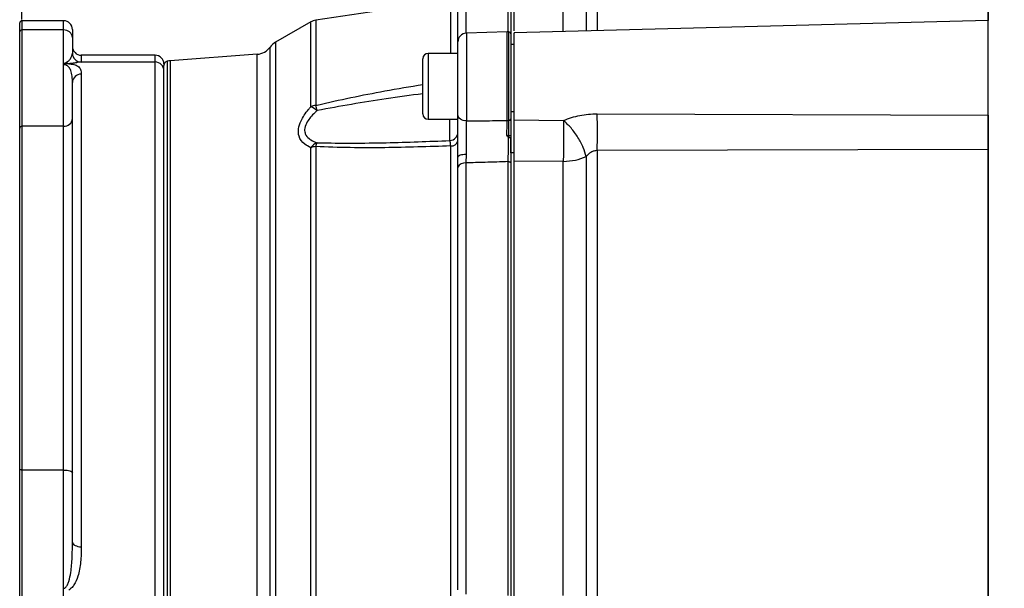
# Model space of a CAD drawing. Header units: inches. Extents: x 0.4 to 16.6, y 0.2 to 10.8.
# Tile 10 of 16: x 7.8 to 12.5, y 5.8 to 8.5. Entities that reach past the tile are written whole.
import ezdxf

# ---------------------------------------------------------------- set-up
doc = ezdxf.new("R2010")
doc.units = ezdxf.units.IN
doc.header["$MEASUREMENT"] = 0
doc.layers.add('SLD-0', color=7, linetype='Continuous', lineweight=25)
doc.styles.add('SLDTEXTSTYLE0', font='TXT', dxfattribs={"width": 0.75})
doc.dimstyles.new('SLDDIMSTYLE0', dxfattribs={"dimtxt": 0.145833, "dimasz": 0.13, "dimexe": 0, "dimexo": 0.0625, "dimgap": 0.036458, "dimtad": 0, "dimtih": 1, "dimtoh": 1, "dimdec": 1, "dimlfac": 1.5, "dimrnd": 1e-09, "dimzin": 12, "dimdsep": 46, "dimtxsty": 'SLDTEXTSTYLE0', "dimsah": 1, "dimcen": 0.09, "dimadec": 0, "dimazin": 3, "dimtfac": 1, "dimtdec": 1, "dimtofl": 0, "dimtmove": 0, "dimatfit": 3, "dimfxl": 0, "dimfrac": 2, "dimtolj": 1, "dimtzin": 12, "dimarcsym": 0})

# ---------------------------------------------------------------- blocks, each defined once
blk = doc.blocks.new('_D_5')
at = {"layer": 'SLD-0'}
for p, q in [((7.8245, 8.4984), (7.8245, 9.8299)), ((12.4031, 9.5018), (12.4031, 9.8299)), ((7.8245, 9.7049), (9.8134, 9.7049)), ((9.9854, 9.7049), (9.9411, 9.7049)), ((9.9411, 9.7049), (9.9411, 9.4732)), ((10.3087, 9.7049), (10.353, 9.7049)), ((10.353, 9.7049), (10.353, 9.4732)), ((12.4031, 9.7049), (10.4807, 9.7049)), ((9.9411, 9.4732), (9.9854, 9.4732)), ((10.353, 9.4732), (10.3087, 9.4732))]:
    blk.add_line(p, q, dxfattribs=at)
for points in [[(7.8245, 9.7049), (7.9545, 9.6849), (7.9545, 9.7249)], [(12.4031, 9.7049), (12.2731, 9.7249), (12.2731, 9.6849)]]:
    blk.add_solid(points, dxfattribs=at)
at = {"layer": 'SLD-0', "char_height": 0.14583, "attachment_point": 1, "style": 'SLDTEXTSTYLE0'}
for s, insert in [('6.9', (10.0124, 9.9224)), ('174', (9.9854, 9.6611))]:
    blk.add_mtext(s, dxfattribs=dict(at, insert=insert))
blk = doc.blocks.new('_D_7')
at = {"layer": 'SLD-0'}
for p, q in [((14.1288, 8.5339), (14.1288, 9.3186)), ((12.4031, 9.1936), (13.0042, 9.1936)), ((13.1762, 9.1936), (13.1319, 9.1936)), ((13.1319, 9.1936), (13.1319, 8.9619)), ((13.3917, 9.1936), (13.4361, 9.1936)), ((13.4361, 9.1936), (13.4361, 8.9619)), ((14.1288, 9.1936), (13.5638, 9.1936)), ((13.1319, 8.9619), (13.1762, 8.9619)), ((13.4361, 8.9619), (13.3917, 8.9619))]:
    blk.add_line(p, q, dxfattribs=at)
for points in [[(12.4031, 9.1936), (12.5331, 9.1736), (12.5331, 9.2136)], [(14.1288, 9.1936), (13.9988, 9.2136), (13.9988, 9.1736)]]:
    blk.add_solid(points, dxfattribs=at)
at = {"layer": 'SLD-0', "char_height": 0.14583, "attachment_point": 1, "style": 'SLDTEXTSTYLE0'}
for s, insert in [('2.6', (13.1494, 9.4112)), ('66', (13.1762, 9.1499))]:
    blk.add_mtext(s, dxfattribs=dict(at, insert=insert))
blk = doc.blocks.new('_D_8')
at = {"layer": 'SLD-0'}
for p, q in [((12.4031, 9.5018), (12.4031, 9.8299)), ((16.0961, 7.579), (16.0961, 9.8299)), ((12.4031, 9.7049), (14.5453, 9.7049)), ((14.7173, 9.7049), (14.673, 9.7049)), ((14.673, 9.7049), (14.673, 9.4732)), ((15.0406, 9.7049), (15.085, 9.7049)), ((15.085, 9.7049), (15.085, 9.4732)), ((16.0961, 9.7049), (15.2126, 9.7049)), ((14.673, 9.4732), (14.7173, 9.4732)), ((15.085, 9.4732), (15.0406, 9.4732))]:
    blk.add_line(p, q, dxfattribs=at)
for points in [[(12.4031, 9.7049), (12.5331, 9.6849), (12.5331, 9.7249)], [(16.0961, 9.7049), (15.9661, 9.7249), (15.9661, 9.6849)]]:
    blk.add_solid(points, dxfattribs=at)
at = {"layer": 'SLD-0', "char_height": 0.14583, "attachment_point": 1, "style": 'SLDTEXTSTYLE0'}
for s, insert in [('5.5', (14.7443, 9.9224)), ('141', (14.7173, 9.6611))]:
    blk.add_mtext(s, dxfattribs=dict(at, insert=insert))

msp = doc.modelspace()

# ---------------------------------------------------------------- linework, layer by layer
at = {"color": 7, "linetype": 'Continuous', "lineweight": 25}
for p, q in [((12.4031, 8.7932), (12.4031, 8.4939)), ((10.1407, 8.6699), (10.1407, 8.4294)), ((9.8564, 8.5914), (9.2168, 8.4944)), ((8.0224, 8.4919), (7.8245, 8.4919)), ((12.4032, 8.4939), (10.1573, 8.4351)), ((7.8141, 8.4393), (7.8141, 8.4815)), ((7.8245, 8.4484), (7.8245, 7.992)), ((8.0224, 8.4484), (7.8245, 8.4484)), ((8.0224, 8.2838), (8.0224, 8.4484)), ((8.0641, 8.4503), (8.0641, 8.4122)), ((9.1936, 8.4863), (9.0266, 8.3903)), ((7.8141, 7.9829), (7.8141, 8.4393)), ((8.0641, 8.4122), (8.0641, 8.3381)), ((10.124, 8.4402), (9.9306, 8.4334)), ((10.1407, 8.4294), (10.1407, 8.026)), ((9.8904, 8.0445), (9.8904, 8.3918)), ((10.1574, 8.3793), (10.1407, 8.3793)), ((8.4557, 8.3288), (8.1057, 8.3288)), ((8.9396, 8.3331), (8.5276, 8.3023)), ((9.7241, 8.0502), (9.7241, 8.3122)), ((9.8904, 8.3375), (9.7494, 8.3375)), ((8.0224, 7.992), (8.0224, 8.2838)), ((8.4557, 8.2965), (8.1046, 8.2965)), ((8.4974, 8.2871), (8.4974, 8.2797)), ((8.4974, 5.4851), (8.4974, 8.2797)), ((8.1057, 8.2393), (8.1057, 5.999)), ((8.0641, 6.0211), (8.0641, 8.1992)), ((10.1407, 8.0615), (10.1574, 8.0615)), ((10.5509, 8.0513), (12.4031, 8.0448)), ((7.8141, 6.366), (7.8141, 7.9829)), ((7.8245, 7.992), (7.8245, 6.3627)), ((8.0224, 7.992), (7.8245, 7.992)), ((8.0224, 6.3627), (8.0224, 7.992)), ((9.7494, 8.0249), (9.8904, 8.0249)), ((10.1574, 8.0225), (10.3911, 8.0197)), ((10.1574, 7.8656), (10.1574, 8.0157)), ((10.1318, 7.9394), (10.1319, 7.9484)), ((10.1407, 7.9505), (10.1407, 7.9401)), ((10.1407, 7.8656), (10.1407, 7.9356)), ((9.1936, 5.7027), (9.1936, 7.8904)), ((9.2168, 7.8956), (9.2168, 5.6974)), ((9.8564, 5.6944), (9.8564, 7.8986)), ((9.8902, 7.7978), (9.8904, 7.8458)), ((9.929, 7.8584), (9.9286, 7.8182)), ((10.1574, 7.8656), (10.1407, 7.8656)), ((10.1407, 7.8656), (10.1407, 5.7274)), ((10.1574, 5.7274), (10.1574, 7.8656)), ((10.4976, 7.8483), (10.4976, 5.7447)), ((12.4031, 7.8816), (10.5509, 7.8769)), ((10.5509, 7.8769), (10.5509, 5.7161)), ((12.4031, 7.8816), (12.4031, 5.7115)), ((9.8902, 5.7953), (9.8902, 7.7978)), ((9.9286, 7.8182), (9.9286, 5.7749)), ((10.1295, 5.7688), (10.1295, 7.8243)), ((10.3896, 7.8253), (10.1574, 7.8269)), ((10.3896, 5.7678), (10.3896, 7.8253)), ((7.8141, 5.4894), (7.8141, 6.366)), ((8.0224, 6.3627), (7.8245, 6.3627)), ((7.8245, 6.3627), (7.8245, 5.4861)), ((8.0224, 5.8021), (8.0224, 6.3627)), ((8.0224, 5.4861), (8.0224, 5.8021))]:
    msp.add_line(p, q, dxfattribs=at)
at = {"color": 8, "linetype": 'Continuous', "lineweight": 25}
for p, q in [((10.5509, 8.7447), (10.5509, 8.4454)), ((10.1295, 8.44), (10.1295, 8.6791)), ((10.3896, 8.4412), (10.3896, 8.6814)), ((10.4976, 8.7236), (10.4976, 8.444)), ((9.9286, 8.6641), (9.9286, 8.4333)), ((9.8564, 8.3375), (9.8564, 8.5914)), ((9.8902, 8.3375), (9.8902, 8.6268)), ((7.8245, 8.4919), (7.8245, 8.4484)), ((8.0224, 8.4484), (8.0224, 8.4919)), ((9.2168, 8.4944), (9.2168, 8.0906)), ((9.1936, 8.0845), (9.1936, 8.4863)), ((9.9306, 8.4334), (9.9306, 8.0175)), ((10.124, 8.0193), (10.124, 8.4402)), ((10.1319, 8.0196), (10.1319, 8.4397)), ((9.0008, 5.3134), (9.0008, 8.3671)), ((9.0266, 8.3903), (9.0266, 5.2882)), ((8.1057, 8.3288), (8.1057, 8.2965)), ((8.4557, 8.2965), (8.4557, 8.3288)), ((8.9396, 5.3485), (8.9396, 8.3331)), ((9.7494, 8.3375), (9.7494, 8.0249)), ((8.4557, 5.506), (8.4557, 8.2965)), ((8.513, 8.2999), (8.513, 5.3837)), ((8.5276, 8.3023), (8.5276, 5.3811)), ((9.8525, 7.9242), (9.8525, 8.0249))]:
    msp.add_line(p, q, dxfattribs=at)
at = {"color": 7, "linetype": 'Continuous', "lineweight": 25, "flags": 128}
for points in [[(9.9306, 8.0175), (9.9227, 8.0182), (9.9152, 8.0198), (9.9082, 8.0224), (9.9021, 8.0258), (9.8972, 8.0298), (9.8935, 8.0344), (9.8912, 8.0394), (9.8904, 8.0445)], [(9.929, 7.8584), (9.9213, 7.858), (9.914, 7.8572), (9.9073, 7.856), (9.9015, 7.8544), (9.8968, 7.8525), (9.8933, 7.8504), (9.8912, 7.8481), (9.8904, 7.8458)], [(10.1295, 7.8243), (10.1317, 7.8242), (10.1338, 7.824), (10.1357, 7.8235), (10.1374, 7.8228), (10.1388, 7.8219), (10.1399, 7.8209), (10.1405, 7.8198), (10.1407, 7.8186)], [(7.8245, 6.3627), (7.8224, 6.3627), (7.8205, 6.3629), (7.8187, 6.3632), (7.8171, 6.3636), (7.8158, 6.3641), (7.8149, 6.3647), (7.8143, 6.3653), (7.8141, 6.366)], [(8.0224, 6.3627), (8.0305, 6.3624), (8.0383, 6.3617), (8.0455, 6.3605), (8.0519, 6.3588), (8.057, 6.3568), (8.0609, 6.3546), (8.0633, 6.3521), (8.0641, 6.3495)], [(8.0641, 6.0211), (8.0649, 6.0168), (8.0672, 6.0126), (8.0711, 6.0088), (8.0763, 6.0054), (8.0826, 6.0027), (8.0898, 6.0006), (8.0976, 5.9994), (8.1057, 5.999)]]:
    msp.add_lwpolyline(points, dxfattribs=at)
at = {"color": 7, "linetype": 'Continuous', "lineweight": 25}
for centre, radius, start, end in [((7.8245, 8.4815), 0.0104, 90, 180), ((8.0224, 8.4503), 0.0417, 0, 90), ((9.2268, 8.4285), 0.0667, 98.6206, 119.8916), ((7.8238, 8.4386), 0.00981, 86.2842, 175.7251), ((8.0249, 8.4092), 0.0392, 4.2749, 93.7158), ((9.9321, 8.3918), 0.0417, 92, 180), ((10.1254, 8.3985), 0.0417, 81.0288, 92), ((10.1303, 8.4294), 0.0104, 0, 81.0288), ((8.1057, 8.3705), 0.0417, 180, 270), ((8.9334, 8.4162), 0.0833, 274.2704, 323.9524), ((9.0682, 8.3181), 0.0833, 119.8916, 143.9524), ((8.1057, 8.3381), 0.0417, 180.0012, 270.0012), ((8.4557, 8.2871), 0.0417, 0, 90), ((9.7494, 8.3122), 0.0253, 90, 180), ((8.0499, 8.3087), 0.0209, 221.4494, 259.6689), ((8.4557, 8.2549), 0.0417, 0, 90), ((8.5182, 8.2797), 0.0208, 104.4005, 180), ((8.5338, 8.2192), 0.0833, 94.2704, 104.4005), ((8.1049, 8.1984), 0.0409, 88.9075, 178.8641), ((9.2259, 8.0099), 0.0812, 96.4019, 113.4175), ((9.1404, 7.9618), 0.1337, 51.6464, 66.5412), ((8.4711, 7.8756), 0.7761, 14.2532, 16.0881), ((8.0249, 8.0311), 0.0392, 266.2842, 355.7251), ((9.7494, 8.0502), 0.0253, 180, 270), ((10.1325, 8.028), 0.00847, 266.1564, 346.2701), ((5.6029, 7.9641), 4.9487, 358.9905, 1.0095), ((7.8238, 7.9822), 0.00981, 86.2842, 175.7251), ((10.1254, 8.0855), 0.0663, 268.7401, 275.6252), ((9.8505, 7.9641), 0.0399, 272.9307, 359.9395), ((10.1338, 7.9604), 0.0121, 261.2668, 305.2267), ((9.2496, 7.8507), 0.0687, 112.5387, 144.7271), ((9.2255, 7.8032), 0.0929, 95.3748, 110.1104), ((9.287, 7.8814), 0.0717, 152.773, 168.5112), ((9.859, 7.9311), 0.0325, 265.5464, 345.5192), ((9.9241, 7.7802), 0.0382, 83.3329, 152.698)]:
    msp.add_arc(centre, radius, start, end, dxfattribs=at)
for points, knots in [([(10.1574, 8.4439), (10.1574, 8.45), (10.1574, 8.4872), (10.1574, 8.5404), (10.1574, 8.6019), (10.1574, 8.6449), (10.1574, 8.6723), (10.1574, 8.6756), (10.1574, 8.6773)], [0, 0, 0, 0, 0.037793, 0.230235, 0.422676, 0.615117, 0.807559, 1, 1, 1, 1]), ([(12.4031, 8.0448), (12.4031, 8.0751), (12.4031, 8.1356), (12.4031, 8.2342), (12.4031, 8.3268), (12.4031, 8.4062), (12.4031, 8.4627), (12.4031, 8.4925), (12.4031, 8.4908), (12.4031, 8.4902)], [0, 0, 0, 0, 0.15291, 0.305819, 0.458729, 0.611639, 0.764548, 0.917458, 1, 1, 1, 1]), ([(10.1574, 8.0225), (10.1574, 8.0486), (10.1574, 8.101), (10.1574, 8.1958), (10.1574, 8.2869), (10.1574, 8.3654), (10.1574, 8.4163), (10.1574, 8.4389), (10.1574, 8.4337), (10.1574, 8.433)], [0, 0, 0, 0, 0.162629, 0.325259, 0.487888, 0.650518, 0.813147, 0.975777, 1, 1, 1, 1]), ([(8.0343, 8.2949), (8.0381, 8.2971), (8.0479, 8.3027), (8.0598, 8.3182), (8.0623, 8.3298), (8.0641, 8.3381)], [0, 0, 0, 0, 0.1507179, 0.3835407, 1, 1, 1, 1]), ([(8.0224, 8.2838), (8.0224, 8.2839), (8.0224, 8.2839), (8.0224, 8.284), (8.0224, 8.2841), (8.0225, 8.2843), (8.0227, 8.285), (8.0238, 8.2872), (8.0273, 8.2912), (8.0318, 8.2936), (8.0343, 8.2949)], [0, 0, 0, 0, 0.009078, 0.010429, 0.018147, 0.022785, 0.063158, 0.157054, 0.521379, 1, 1, 1, 1]), ([(8.0462, 8.2882), (8.0423, 8.2877), (8.0365, 8.2871), (8.0297, 8.2852), (8.0262, 8.2843), (8.0244, 8.284), (8.0236, 8.2839), (8.0231, 8.2839), (8.0229, 8.2839), (8.0227, 8.2838), (8.0225, 8.2838), (8.0224, 8.2838)], [0, 0, 0, 0, 0.488712, 0.736839, 0.872608, 0.930157, 0.959282, 0.973914, 0.981241, 0.988571, 1, 1, 1, 1]), ([(8.0641, 8.1992), (8.0638, 8.2094), (8.0634, 8.2297), (8.0585, 8.2537), (8.0502, 8.2695), (8.0413, 8.2779), (8.0347, 8.2817), (8.0285, 8.2833), (8.0254, 8.2838), (8.0234, 8.2838), (8.0224, 8.2838)], [0, 0, 0, 0, 0.311989, 0.625203, 0.816052, 0.893228, 0.960502, 0.977504, 0.987857, 1, 1, 1, 1]), ([(8.0462, 8.2882), (8.0505, 8.2877), (8.0607, 8.2867), (8.0772, 8.2833), (8.0943, 8.2757), (8.1047, 8.2615), (8.1054, 8.2467), (8.1057, 8.2393)], [0, 0, 0, 0, 0.064221, 0.154318, 0.360534, 0.679743, 1, 1, 1, 1]), ([(9.1936, 7.8904), (9.1834, 7.8957), (9.1585, 7.9087), (9.1357, 7.939), (9.1328, 7.979), (9.1472, 8.0229), (9.1713, 8.0586), (9.1899, 8.0802), (9.1936, 8.0845)], [0, 0, 0, 0, 0.1623365, 0.3957874, 0.5541822, 0.7119256, 0.9428172, 1, 1, 1, 1]), ([(9.2233, 8.0667), (9.2196, 8.0632), (9.2016, 8.0465), (9.1776, 8.0186), (9.1632, 7.9845), (9.1641, 7.9658), (9.1701, 7.9484), (9.1797, 7.937), (9.1994, 7.9233), (9.2131, 7.9181), (9.2233, 7.9142)], [0, 0, 0, 0, 0.060426, 0.295827, 0.448101, 0.575654, 0.598782, 0.771911, 0.830481, 1, 1, 1, 1]), ([(9.8904, 7.8458), (9.8904, 7.8503), (9.8904, 7.8771), (9.8904, 7.9293), (9.8904, 7.9945), (9.8904, 8.029), (9.8904, 8.0445)], [0, 0, 0, 0, 0.067291, 0.398, 0.728909, 1, 1, 1, 1]), ([(10.1407, 8.026), (10.1407, 8.0195), (10.1407, 7.997), (10.1407, 7.9698), (10.1407, 7.9505)], [0, 0, 0, 0, 0.289375, 1, 1, 1, 1]), ([(10.3911, 8.0197), (10.4164, 8.0289), (10.4671, 8.0474), (10.523, 8.05), (10.5509, 8.0513)], [0, 0, 0, 0, 0.499654, 1, 1, 1, 1]), ([(12.4031, 8.0448), (12.4031, 8.0316), (12.4031, 8.005), (12.4031, 7.9618), (12.4031, 7.9192), (12.4031, 7.8941), (12.4031, 7.8816)], [0, 0, 0, 0, 0.249549, 0.499894, 0.750225, 1, 1, 1, 1]), ([(9.9306, 8.0175), (9.9304, 8.0051), (9.9299, 7.9775), (9.9292, 7.9253), (9.929, 7.8835), (9.929, 7.8621), (9.929, 7.8584)], [0, 0, 0, 0, 0.271237, 0.602164, 0.932744, 1, 1, 1, 1]), ([(9.9306, 8.0175), (9.9579, 8.0177), (10.0224, 8.0183), (10.0868, 8.0189), (10.124, 8.0193)], [0, 0, 0, 0, 0.423273, 1, 1, 1, 1]), ([(10.1229, 7.9503), (10.123, 7.957), (10.1233, 7.982), (10.1237, 8.0035), (10.124, 8.0193)], [0, 0, 0, 0, 0.270251, 1, 1, 1, 1]), ([(10.1319, 7.9484), (10.1319, 7.9666), (10.1319, 7.9922), (10.1319, 8.0134), (10.1319, 8.0196)], [0, 0, 0, 0, 0.710596, 1, 1, 1, 1]), ([(10.1574, 7.8269), (10.1574, 7.8424), (10.1574, 7.8733), (10.1574, 7.9262), (10.1574, 7.9785), (10.1574, 8.0078), (10.1574, 8.0225)], [0, 0, 0, 0, 0.249637, 0.499338, 0.749095, 1, 1, 1, 1]), ([(10.3911, 8.0197), (10.3912, 8.002), (10.3915, 7.9724), (10.3912, 7.9201), (10.3907, 7.871), (10.39, 7.8402), (10.3896, 7.8253)], [0, 0, 0, 0, 0.30035, 0.499876, 0.756119, 1, 1, 1, 1]), ([(10.4976, 7.8483), (10.4939, 7.8623), (10.4862, 7.891), (10.4607, 7.9391), (10.4279, 7.9849), (10.4031, 8.0083), (10.3911, 8.0197)], [0, 0, 0, 0, 0.243136, 0.5, 0.756864, 1, 1, 1, 1]), ([(10.1229, 7.9503), (10.1232, 7.9501), (10.1255, 7.9491), (10.1286, 7.9483), (10.1313, 7.9484), (10.1319, 7.9484)], [0, 0, 0, 0, 0.122007, 0.78766, 1, 1, 1, 1]), ([(10.1296, 7.9406), (10.1295, 7.9408), (10.127, 7.9438), (10.1248, 7.947), (10.1229, 7.9502), (10.1229, 7.9503)], [0, 0, 0, 0, 0.066377, 0.979914, 1, 1, 1, 1]), ([(10.1295, 7.8243), (10.1295, 7.8409), (10.1295, 7.8742), (10.1296, 7.9159), (10.1296, 7.9374), (10.1296, 7.9406)], [0, 0, 0, 0, 0.46098, 0.92197, 1, 1, 1, 1]), ([(10.1296, 7.9406), (10.1299, 7.9403), (10.1303, 7.9398), (10.1311, 7.9394), (10.1316, 7.9394), (10.1318, 7.9394)], [0, 0, 0, 0, 0.389404, 0.782582, 1, 1, 1, 1]), ([(10.1318, 7.9394), (10.1329, 7.9394), (10.1352, 7.9394), (10.138, 7.9396), (10.14, 7.9398), (10.1406, 7.9399), (10.1407, 7.94), (10.1407, 7.94), (10.1407, 7.9401)], [0, 0, 0, 0, 0.235176, 0.470333, 0.705978, 0.942317, 0.981347, 1, 1, 1, 1]), ([(10.1407, 7.9401), (10.1407, 7.9374), (10.1407, 7.9152), (10.1407, 7.8717), (10.1407, 7.8363), (10.1407, 7.8186)], [0, 0, 0, 0, 0.062626, 0.531308, 1, 1, 1, 1]), ([(9.8564, 7.8986), (9.7523, 7.8952), (9.5932, 7.8899), (9.3799, 7.8896), (9.2712, 7.8936), (9.2168, 7.8956)], [0, 0, 0, 0, 0.486338, 0.743005, 1, 1, 1, 1]), ([(9.2233, 7.9142), (9.2254, 7.9141), (9.334, 7.9112), (9.5437, 7.9123), (9.7519, 7.9203), (9.8525, 7.9242)], [0, 0, 0, 0, 0.009852, 0.5214842, 1, 1, 1, 1]), ([(9.8564, 7.8986), (9.8563, 7.9014), (9.8558, 7.9099), (9.8546, 7.9205), (9.8532, 7.9229), (9.8525, 7.9242)], [0, 0, 0, 0, 0.1914508, 0.5944568, 1, 1, 1, 1]), ([(10.5509, 7.8769), (10.5456, 7.8765), (10.5351, 7.8757), (10.5159, 7.8665), (10.5049, 7.8556), (10.4976, 7.8483)], [0, 0, 0, 0, 0.251921, 0.502064, 1, 1, 1, 1]), ([(10.1295, 7.8243), (10.0927, 7.8231), (10.0257, 7.8211), (9.9587, 7.8191), (9.9286, 7.8182)], [0, 0, 0, 0, 0.549647, 1, 1, 1, 1]), ([(8.0224, 5.8021), (8.0234, 5.8022), (8.0261, 5.8025), (8.0291, 5.8041), (8.035, 5.8089), (8.0413, 5.8193), (8.0502, 5.843), (8.0585, 5.8862), (8.0634, 5.9482), (8.0638, 5.9968), (8.0641, 6.0211)], [0, 0, 0, 0, 0.012143, 0.030844, 0.039459, 0.106735, 0.183914, 0.374771, 0.686453, 1, 1, 1, 1]), ([(8.1057, 5.999), (8.1054, 5.9748), (8.1047, 5.9265), (8.0943, 5.8661), (8.0772, 5.8253), (8.0607, 5.8038), (8.0505, 5.7968), (8.0462, 5.7938)], [0, 0, 0, 0, 0.320257, 0.639466, 0.845682, 0.935779, 1, 1, 1, 1])]:
    msp.add_open_spline(points, degree=3, knots=knots, dxfattribs=at)
at = {"color": 8, "linetype": 'Continuous', "lineweight": 25}
for points, knots in [([(8.1046, 8.2963), (8.1038, 8.2963), (8.1021, 8.2962), (8.0894, 8.294), (8.0719, 8.2908), (8.0538, 8.2889), (8.0462, 8.2882)], [0, 0, 0, 0, 0.236388, 0.562285, 0.815589, 1, 1, 1, 1]), ([(9.2168, 8.0906), (9.2191, 8.0912), (9.3273, 8.1173), (9.4965, 8.1521), (9.6641, 8.1802), (9.7241, 8.1903)], [0, 0, 0, 0, 0.013425, 0.646845, 1, 1, 1, 1]), ([(9.7241, 8.1462), (9.6663, 8.1385), (9.4987, 8.1163), (9.3323, 8.0863), (9.2233, 8.0667)], [0, 0, 0, 0, 0.345339, 1, 1, 1, 1])]:
    msp.add_open_spline(points, degree=3, knots=knots, dxfattribs=at)
at = {"color": 7, "linetype": 'Continuous', "lineweight": 25}
for points in [[(10.3896, 7.8253), (10.4095, 7.8265), (10.4493, 7.8288), (10.4815, 7.8418), (10.4976, 7.8483)], [(10.1574, 6.7965), (10.1574, 6.8571), (10.1574, 6.9783), (10.1574, 7.1583), (10.1574, 7.335), (10.1574, 7.5065), (10.1574, 7.6721), (10.1574, 7.7753), (10.1574, 7.8269)], [(10.1574, 5.7661), (10.1574, 5.8177), (10.1574, 5.9209), (10.1574, 6.0865), (10.1574, 6.258), (10.1574, 6.4347), (10.1574, 6.6148), (10.1574, 6.7359), (10.1574, 6.7965)]]:
    msp.add_open_spline(points, degree=3, dxfattribs=at)
at = {"layer": 'SLD-0'}
msp.add_line((12.4031, 3.4124), (12.4031, 9.4518), dxfattribs=at)

# ---------------------------------------------------------------- dimensions: what is measured, and where the dimension line sits
for base, p1, p2, picture, middle in [((12.4031, 9.7049), (7.8245, 8.4484), (12.4031, 9.4518), '_D_5', (10.147, 9.7049)), ((12.4031, 9.7049), (16.0961, 7.529), (12.4031, 9.4518), '_D_8', (14.879, 9.7049)), ((14.1288, 9.1936), (12.4031, 9.4518), (14.1288, 8.4839), '_D_7', (13.284, 9.1936))]:
    dim = msp.add_linear_dim(base=base, p1=p1, p2=p2, dimstyle='SLDDIMSTYLE0', dxfattribs=at)
    dim.commit()
    dim.dimension.update_dxf_attribs({"geometry": picture, "text_midpoint": middle, "dimtype": 160})

doc.saveas('drawing.dxf')
